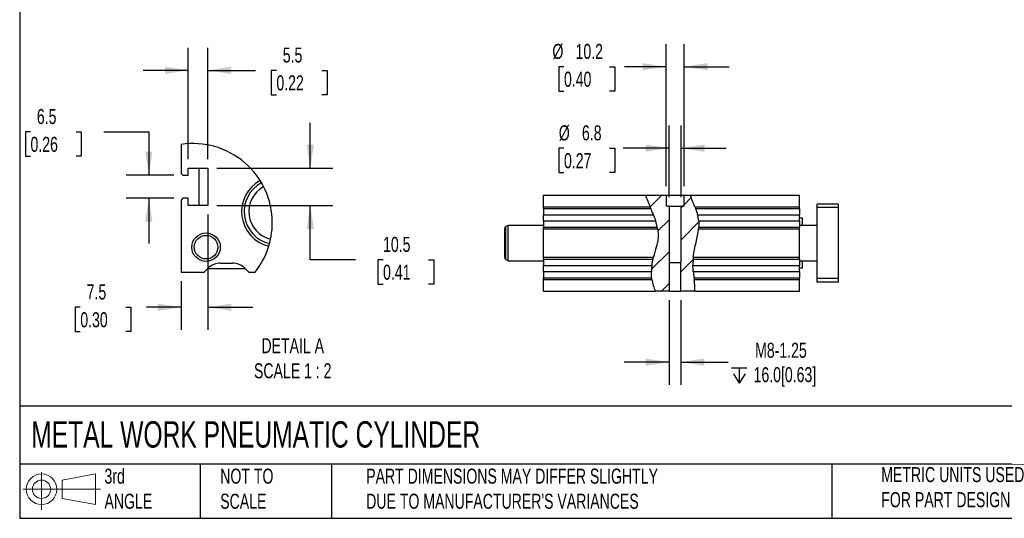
# Model space of a CAD drawing. Header units: millimetres. Extents: x 25 to 1092, y 25 to 838.
# Tile 1 of 5: x 25 to 580, y 25 to 306. Entities that reach past the tile are written whole.
import ezdxf

# ---------------------------------------------------------------- set-up
doc = ezdxf.new("R2010")
doc.units = ezdxf.units.MM
doc.header["$LTSCALE"] = 4
doc.linetypes.add('SLD-Solid', pattern=[0])
doc.layers.add('DIMENSIONS', color=140, linetype='SLD-Solid', lineweight=25)
doc.layers.add('TEXT', color=140, linetype='SLD-Solid', lineweight=25)
doc.layers.add('HATCH', color=6, linetype='SLD-Solid')
doc.layers.add('SLD-DEFPOINTS', color=7, linetype='Continuous')
doc.styles.add('SLDTEXTSTYLE0', font='TXT', dxfattribs={"width": 0.7})
doc.dimstyles.new('SLDDIMSTYLE1', dxfattribs={"dimtxt": 8.632031, "dimasz": 13.208, "dimexe": 0, "dimexo": 0.0625, "dimgap": 2.158008, "dimtad": 0, "dimtih": 1, "dimtoh": 1, "dimrnd": 1e-09, "dimzin": 12, "dimdsep": 46, "dimtxsty": 'SLDTEXTSTYLE0', "dimsah": 1, "dimcen": 0.09, "dimadec": 0, "dimazin": 3, "dimtfac": 1, "dimtmove": 0, "dimatfit": 0, "dimfxl": 0, "dimfrac": 2, "dimtolj": 1, "dimtzin": 12, "dimarcsym": 0})
doc.dimstyles.new('SLDDIMSTYLE6', dxfattribs={"dimtxt": 8.632031, "dimasz": 13.208, "dimexe": 0, "dimexo": 0.0625, "dimgap": 2.158008, "dimtad": 0, "dimtih": 1, "dimtoh": 1, "dimlfac": 0.5, "dimrnd": 1e-09, "dimzin": 12, "dimdsep": 46, "dimtxsty": 'SLDTEXTSTYLE0', "dimsah": 1, "dimcen": 0.09, "dimadec": 0, "dimazin": 3, "dimtfac": 1, "dimtmove": 0, "dimatfit": 0, "dimfxl": 0, "dimfrac": 2, "dimtolj": 1, "dimtzin": 12, "dimarcsym": 0})

# ---------------------------------------------------------------- blocks, each defined once
blk = doc.blocks.new('Block11')
at = {"color": 7, "linetype": 'SLD-Solid', "lineweight": 18}
for p, q in [((10.35, 21.24), (10.35, 0)), ((21.92, 16.67), (40.7, 20.13)), ((21.92, 6.38), (21.92, 16.67)), ((40.7, 20.13), (40.7, 2.93)), ((0, 11.53), (43.49, 11.53)), ((21.92, 6.38), (40.7, 2.93))]:
    blk.add_line(p, q, dxfattribs=at)
for radius in [8.6, 5.14]:
    blk.add_circle((10.35, 11.53), radius, dxfattribs=at)
blk = doc.blocks.new('Block12')
at = {"layer": 'SLD-DEFPOINTS'}
blk.add_blockref('Block11', (0, 0), dxfattribs=at)
blk = doc.blocks.new('SW_SYMBOL_HOLE_DEPTH')
at = {"layer": 'DIMENSIONS', "color": 0}
for p, q in [((0, 3500), (3200, 3500)), ((400, 2220), (1600, 300)), ((1600, 3500), (1600, 300)), ((2800, 2220), (1600, 300))]:
    blk.add_line(p, q, dxfattribs=at)
blk = doc.blocks.new('_D_24')
at = {"layer": 'DIMENSIONS'}
for p, q in [((391.02, 148.21), (391.02, 100.59)), ((397.66, 148.21), (397.66, 100.59)), ((391.02, 113.29), (365.62, 113.29)), ((397.66, 113.29), (424.26, 113.29))]:
    blk.add_line(p, q, dxfattribs=at)
for points in [[(391.02, 113.29), (377.81, 115.32), (377.81, 111.26)], [(397.66, 113.29), (410.87, 111.26), (410.87, 115.32)]]:
    blk.add_solid(points, dxfattribs=at)
at = {"layer": 'DIMENSIONS', "xscale": 0.002688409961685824, "yscale": 0.002688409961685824, "zscale": 0.002688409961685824}
blk.add_blockref('SW_SYMBOL_HOLE_DEPTH', (426.2, 100.71), dxfattribs=at)
at = {"layer": 'DIMENSIONS', "char_height": 8.467, "attachment_point": 1, "style": 'SLDTEXTSTYLE0'}
for s, insert in [('M8-1.25', (439.41, 124.2)), ('16.0[0.63]', (438.54, 110.48))]:
    blk.add_mtext(s, dxfattribs=dict(at, insert=insert))
blk = doc.blocks.new('_D_25')
at = {"layer": 'DIMENSIONS'}
for p, q in [((390.94, 206.17), (390.94, 246.42)), ((397.74, 206.17), (397.74, 246.42)), ((331.81, 233.72), (328.92, 233.72)), ((328.92, 233.72), (328.92, 220)), ((357.47, 233.72), (360.36, 233.72)), ((360.36, 233.72), (360.36, 220)), ((390.94, 233.72), (365.19, 233.72)), ((397.74, 233.72), (423.14, 233.72)), ((328.92, 220), (331.81, 220)), ((360.36, 220), (357.47, 220))]:
    blk.add_line(p, q, dxfattribs=at)
for points in [[(390.94, 233.72), (377.73, 235.75), (377.73, 231.69)], [(397.74, 233.72), (410.95, 231.69), (410.95, 235.75)]]:
    blk.add_solid(points, dxfattribs=at)
at = {"layer": 'DIMENSIONS', "char_height": 8.467, "attachment_point": 1, "style": 'SLDTEXTSTYLE0'}
for s, insert in [('%%c', (328.89, 246.57)), ('6.8', (341.92, 246.57)), ('0.27', (331.81, 230.91))]:
    blk.add_mtext(s, dxfattribs=dict(at, insert=insert))
blk = doc.blocks.new('_D_26')
at = {"layer": 'DIMENSIONS'}
for p, q in [((389.24, 212.37), (389.24, 292.28)), ((399.44, 212.37), (399.44, 292.28)), ((331.81, 279.58), (328.92, 279.58)), ((328.92, 279.58), (328.92, 265.86)), ((357.47, 279.58), (360.36, 279.58)), ((360.36, 279.58), (360.36, 265.86)), ((389.24, 279.58), (365.91, 279.58)), ((399.44, 279.58), (424.84, 279.58)), ((328.92, 265.86), (331.81, 265.86)), ((360.36, 265.86), (357.47, 265.86))]:
    blk.add_line(p, q, dxfattribs=at)
for points in [[(389.24, 279.58), (376.03, 281.61), (376.03, 277.54)], [(399.44, 279.58), (412.65, 277.54), (412.65, 281.61)]]:
    blk.add_solid(points, dxfattribs=at)
at = {"layer": 'DIMENSIONS', "char_height": 8.467, "attachment_point": 1, "style": 'SLDTEXTSTYLE0'}
for s, insert in [('%%c', (325.3, 292.42)), ('10.2', (338.33, 292.42)), ('0.40', (331.81, 276.77))]:
    blk.add_mtext(s, dxfattribs=dict(at, insert=insert))
blk = doc.blocks.new('_D_32')
at = {"layer": 'DIMENSIONS'}
for p, q in [((31.48, 242.93), (28.58, 242.93)), ((28.58, 242.93), (28.58, 229.21)), ((57.13, 242.93), (60.03, 242.93)), ((60.03, 242.93), (60.03, 229.21)), ((72.69, 242.93), (98.09, 242.93)), ((98.09, 242.93), (98.09, 218.5)), ((28.58, 229.21), (31.48, 229.21)), ((60.03, 229.21), (57.13, 229.21)), ((112.25, 218.5), (85.39, 218.5)), ((112.25, 205.5), (85.39, 205.5)), ((98.09, 205.5), (98.09, 180.1))]:
    blk.add_line(p, q, dxfattribs=at)
for points in [[(98.09, 218.5), (100.12, 231.7), (96.06, 231.7)], [(98.09, 205.5), (96.06, 192.29), (100.12, 192.29)]]:
    blk.add_solid(points, dxfattribs=at)
at = {"layer": 'DIMENSIONS', "char_height": 8.467, "attachment_point": 1, "style": 'SLDTEXTSTYLE0'}
for s, insert in [('6.5', (35.07, 255.78)), ('0.26', (31.48, 240.12))]:
    blk.add_mtext(s, dxfattribs=dict(at, insert=insert))
blk = doc.blocks.new('_D_33')
at = {"layer": 'DIMENSIONS'}
for p, q in [((120.33, 227.58), (120.33, 290.22)), ((131.33, 227.58), (131.33, 290.22)), ((120.33, 277.52), (94.93, 277.52)), ((131.33, 277.52), (158.21, 277.52)), ((169.91, 277.52), (167.01, 277.52)), ((167.01, 277.52), (167.01, 263.8)), ((195.56, 277.52), (198.46, 277.52)), ((198.46, 277.52), (198.46, 263.8)), ((167.01, 263.8), (169.91, 263.8)), ((198.46, 263.8), (195.56, 263.8))]:
    blk.add_line(p, q, dxfattribs=at)
for points in [[(120.33, 277.52), (107.12, 279.55), (107.12, 275.49)], [(131.33, 277.52), (144.53, 275.49), (144.53, 279.55)]]:
    blk.add_solid(points, dxfattribs=at)
at = {"layer": 'DIMENSIONS', "char_height": 8.467, "attachment_point": 1, "style": 'SLDTEXTSTYLE0'}
for s, insert in [('5.5', (173.5, 290.37)), ('0.22', (169.91, 274.71))]:
    blk.add_mtext(s, dxfattribs=dict(at, insert=insert))
blk = doc.blocks.new('_D_34')
at = {"layer": 'DIMENSIONS'}
for p, q in [((189.01, 222.5), (189.01, 247.9)), ((136.41, 222.5), (201.71, 222.5)), ((136.41, 201.5), (201.71, 201.5)), ((189.01, 170.96), (189.01, 201.5)), ((214.41, 170.96), (189.01, 170.96)), ((229.96, 170.96), (227.07, 170.96)), ((227.07, 170.96), (227.07, 157.24)), ((255.62, 170.96), (258.51, 170.96)), ((258.51, 170.96), (258.51, 157.24)), ((227.07, 157.24), (229.96, 157.24)), ((258.51, 157.24), (255.62, 157.24))]:
    blk.add_line(p, q, dxfattribs=at)
for points in [[(189.01, 222.5), (191.04, 235.7), (186.97, 235.7)], [(189.01, 201.5), (186.97, 188.29), (191.04, 188.29)]]:
    blk.add_solid(points, dxfattribs=at)
at = {"layer": 'DIMENSIONS', "char_height": 8.467, "attachment_point": 1, "style": 'SLDTEXTSTYLE0'}
for s, insert in [('10.5', (229.96, 183.8)), ('0.41', (229.96, 168.15))]:
    blk.add_mtext(s, dxfattribs=dict(at, insert=insert))
blk = doc.blocks.new('_D_35')
at = {"layer": 'DIMENSIONS'}
for p, q in [((131.33, 196.42), (131.33, 131.48)), ((116.33, 158.92), (116.33, 131.48)), ((59.51, 144.18), (56.61, 144.18)), ((56.61, 144.18), (56.61, 130.46)), ((85.16, 144.18), (88.06, 144.18)), ((88.06, 144.18), (88.06, 130.46)), ((116.33, 144.18), (96.86, 144.18)), ((131.33, 144.18), (156.73, 144.18)), ((56.61, 130.46), (59.51, 130.46)), ((88.06, 130.46), (85.16, 130.46))]:
    blk.add_line(p, q, dxfattribs=at)
for points in [[(116.33, 144.18), (103.12, 146.21), (103.12, 142.14)], [(131.33, 144.18), (144.53, 142.14), (144.53, 146.21)]]:
    blk.add_solid(points, dxfattribs=at)
at = {"layer": 'DIMENSIONS', "char_height": 8.467, "attachment_point": 1, "style": 'SLDTEXTSTYLE0'}
for s, insert in [('7.5', (63.1, 157.02)), ('0.30', (59.51, 141.37))]:
    blk.add_mtext(s, dxfattribs=dict(at, insert=insert))

msp = doc.modelspace()

# ---------------------------------------------------------------- hatches: boundary and pattern name
at = {"layer": 'HATCH'}
h = msp.add_hatch(dxfattribs=at)
h.set_pattern_fill('ANSI31', color=256, scale=4, style=0)
edge = h.paths.add_edge_path(flags=0)
edge.add_spline(control_points=[(377.649, 207.287), (380.809, 198.519), (388.453, 185.995), (379.711, 168.742), (381.45, 156.741), (383.351, 153.287)], knot_values=[0.0315554, 0.0315554, 0.0315554, 0.0315554, 0.1654438, 0.2598027, 0.3216403, 0.3216403, 0.3216403, 0.3216403], weights=[1, 1, 1, 1, 1, 1], degree=3, periodic=0)
edge.add_line((383.351, 153.287), (391.016, 153.287))
edge.add_line((391.016, 153.287), (391.016, 169.287))
edge.add_line((391.016, 169.287), (390.939, 169.287))
edge.add_line((390.939, 169.287), (390.939, 201.087))
edge.add_line((390.939, 201.087), (389.239, 201.087))
edge.add_line((389.239, 201.087), (389.239, 207.287))
edge.add_line((389.239, 207.287), (377.649, 207.287))
h = msp.add_hatch(dxfattribs=at)
h.set_pattern_fill('ANSI31', color=256, scale=4, style=0)
edge = h.paths.add_edge_path(flags=0)
edge.add_line((399.439, 207.287), (399.439, 201.087))
edge.add_line((399.439, 201.087), (397.739, 201.087))
edge.add_line((397.739, 201.087), (397.739, 169.287))
edge.add_line((397.739, 169.287), (397.663, 169.287))
edge.add_line((397.663, 169.287), (397.663, 153.287))
edge.add_line((397.663, 153.287), (405.406, 153.287))
edge.add_spline(control_points=[(405.406, 153.287), (405.811, 156.801), (401.814, 174.487), (411.523, 189.945), (404.317, 202.717), (403.037, 207.287)], knot_values=[0.4674827, 0.4674827, 0.4674827, 0.4674827, 0.5249507, 0.6736636, 0.745733, 0.745733, 0.745733, 0.745733], weights=[1, 1, 1, 1, 1, 1], degree=3, periodic=0)
edge.add_line((403.037, 207.287), (399.439, 207.287))

# ---------------------------------------------------------------- linework, layer by layer
for p, q in [((116.326, 235.832), (116.326, 219.496)), ((120.326, 222.496), (131.326, 222.496)), ((120.326, 218.496), (120.326, 222.496)), ((126.326, 222.496), (126.326, 201.496)), ((131.326, 222.496), (131.326, 201.496)), ((116.326, 219.496), (117.326, 218.496)), ((117.326, 218.496), (120.326, 218.496)), ((117.326, 205.496), (116.326, 204.496)), ((120.326, 205.496), (117.326, 205.496)), ((120.326, 201.496), (120.326, 205.496)), ((320.339, 207.287), (377.649, 207.287)), ((320.339, 200.787), (320.339, 207.287)), ((377.649, 207.287), (389.239, 207.287)), ((389.239, 207.287), (389.239, 201.087)), ((389.239, 207.287), (399.439, 207.287)), ((399.439, 201.087), (399.439, 207.287)), ((399.439, 207.287), (403.037, 207.287)), ((403.037, 207.287), (464.339, 207.287)), ((464.339, 200.787), (464.339, 207.287)), ((116.326, 204.496), (116.326, 163.996)), ((131.326, 201.496), (120.326, 201.496)), ((320.339, 200.787), (380.237, 200.787)), ((320.339, 199.752), (320.339, 200.787)), ((320.339, 199.752), (380.671, 199.752)), ((320.339, 199.752), (320.339, 196.216)), ((390.939, 201.087), (389.239, 201.087)), ((390.939, 201.087), (390.939, 169.287)), ((390.939, 201.087), (397.739, 201.087)), ((397.739, 169.287), (397.739, 201.087)), ((399.439, 201.087), (397.739, 201.087)), ((405.39, 200.787), (464.339, 200.787)), ((405.796, 199.752), (464.339, 199.752)), ((464.339, 199.752), (464.339, 200.787)), ((464.339, 199.752), (464.339, 196.216)), ((486.339, 202.287), (474.339, 202.287)), ((474.339, 200.287), (474.339, 202.287)), ((486.339, 200.287), (474.339, 200.287)), ((474.339, 160.287), (474.339, 200.287)), ((486.339, 200.287), (486.339, 202.287)), ((486.339, 160.287), (486.339, 200.287)), ((320.339, 196.216), (382.118, 196.216)), ((320.339, 192.858), (320.339, 196.216)), ((407.012, 196.216), (464.339, 196.216)), ((464.339, 192.858), (464.339, 196.216)), ((466.089, 194.287), (464.339, 194.287)), ((466.089, 190.287), (466.089, 194.287)), ((300.339, 190.287), (299.089, 189.566)), ((299.089, 171.009), (299.089, 189.566)), ((320.339, 190.287), (300.339, 190.287)), ((300.339, 170.287), (300.339, 190.287)), ((320.339, 192.858), (383.335, 192.858)), ((320.339, 192.858), (320.339, 189.323)), ((320.339, 189.323), (384.301, 189.323)), ((320.339, 188.287), (320.339, 189.323)), ((407.65, 192.858), (464.339, 192.858)), ((407.666, 189.323), (464.339, 189.323)), ((464.339, 192.858), (464.339, 189.323)), ((474.339, 190.287), (464.339, 190.287)), ((464.339, 188.287), (464.339, 189.323)), ((298.339, 188.267), (298.339, 172.308)), ((320.339, 188.287), (384.501, 188.287)), ((320.339, 172.287), (320.339, 188.287)), ((407.569, 188.287), (464.339, 188.287)), ((464.339, 172.287), (464.339, 188.287)), ((320.339, 172.287), (382.222, 172.287)), ((320.339, 171.252), (320.339, 172.287)), ((404.623, 172.287), (464.339, 172.287)), ((464.339, 171.252), (464.339, 172.287)), ((138.469, 168.996), (145.184, 168.996)), ((299.089, 171.009), (300.339, 170.287)), ((300.339, 170.287), (320.339, 170.287)), ((320.339, 171.252), (381.967, 171.252)), ((320.339, 171.252), (320.339, 167.716)), ((320.339, 167.716), (381.289, 167.716)), ((320.339, 164.358), (320.339, 167.716)), ((391.016, 169.287), (390.939, 169.287)), ((391.016, 169.287), (391.016, 153.287)), ((391.016, 169.287), (397.663, 169.287)), ((397.663, 153.287), (397.663, 169.287)), ((397.739, 169.287), (397.663, 169.287)), ((404.401, 167.716), (464.339, 167.716)), ((404.526, 171.252), (464.339, 171.252)), ((464.339, 171.252), (464.339, 167.716)), ((464.339, 170.287), (474.339, 170.287)), ((464.339, 164.358), (464.339, 167.716)), ((464.339, 166.287), (466.089, 166.287)), ((466.089, 166.287), (466.089, 170.287)), ((116.326, 163.996), (129.326, 163.996)), ((129.326, 163.996), (131.398, 166.067)), ((131.326, 165.996), (152.326, 165.996)), ((152.255, 166.067), (154.326, 163.996)), ((154.326, 163.996), (157.941, 163.996)), ((320.339, 164.358), (381.014, 164.358)), ((320.339, 164.358), (320.339, 160.823)), ((320.339, 160.823), (381.163, 160.823)), ((320.339, 159.787), (320.339, 160.823)), ((404.592, 164.358), (464.339, 164.358)), ((404.999, 160.823), (464.339, 160.823)), ((464.339, 164.358), (464.339, 160.823)), ((464.339, 159.787), (464.339, 160.823)), ((320.339, 159.787), (381.294, 159.787)), ((320.339, 153.287), (320.339, 159.787)), ((405.125, 159.787), (464.339, 159.787)), ((464.339, 153.287), (464.339, 159.787)), ((486.339, 160.287), (474.339, 160.287)), ((474.339, 158.287), (474.339, 160.287)), ((486.339, 158.287), (474.339, 158.287)), ((486.339, 158.287), (486.339, 160.287)), ((320.339, 153.287), (383.351, 153.287)), ((391.016, 153.287), (383.351, 153.287)), ((391.016, 153.287), (397.663, 153.287)), ((405.406, 153.287), (397.663, 153.287)), ((405.406, 153.287), (464.339, 153.287))]:
    msp.add_line(p, q)
for radius in [8, 6.647]:
    msp.add_circle((130.326, 177.996), radius)
for centre, radius, start, end in [((170.267, 197.987), 19.94, 118.55157, 256.54781), ((170.286, 197.992), 18.516, 118.3991, 256.70432), ((170.266, 197.987), 15.898, 118.27845, 256.81956), ((299.839, 188.267), 1.5, 120, 180), ((299.839, 172.308), 1.5, 180, 240), ((138.469, 158.996), 10, 90.00001, 134.99991), ((145.184, 158.996), 10, 45.00004, 90.00001)]:
    msp.add_arc(centre, radius, start, end)
for points in [[(377.649, 207.287), (378.46, 205.037), (379.358, 202.88), (380.237, 200.787)], [(405.39, 200.787), (404.557, 202.884), (403.667, 205.037), (403.037, 207.287)], [(380.671, 199.752), (380.527, 200.097), (380.381, 200.442), (380.237, 200.787)], [(405.39, 200.787), (405.527, 200.442), (405.663, 200.097), (405.796, 199.752)], [(382.118, 196.216), (382.561, 195.086), (382.973, 193.968), (383.335, 192.858)], [(384.501, 188.287), (384.441, 188.633), (384.375, 188.978), (384.301, 189.323)], [(407.666, 189.323), (407.64, 188.977), (407.608, 188.632), (407.569, 188.287)], [(404.623, 172.287), (405.252, 178.255), (407.023, 183.371), (407.569, 188.287)], [(381.967, 171.252), (382.049, 171.597), (382.134, 171.943), (382.222, 172.287)], [(404.623, 172.287), (404.586, 171.942), (404.554, 171.597), (404.526, 171.252)], [(381.294, 159.787), (381.243, 160.132), (381.2, 160.477), (381.163, 160.823)], [(404.999, 160.823), (405.041, 160.478), (405.084, 160.133), (405.125, 159.787)], [(381.294, 159.787), (381.644, 157.422), (382.318, 155.163), (383.351, 153.287)], [(405.406, 153.287), (405.621, 155.15), (405.408, 157.411), (405.125, 159.787)]]:
    msp.add_open_spline(points, degree=3)
for points, knots in [([(382.118, 196.216), (381.989, 196.544), (381.861, 196.866), (381.605, 197.499), (381.477, 197.813), (381.228, 198.419), (381.108, 198.707), (380.88, 199.253), (380.771, 199.513), (380.671, 199.752)], [0, 0, 0, 0, 0.25, 0.25, 0.5, 0.5, 0.75, 0.75, 1, 1, 1, 1]), ([(405.796, 199.752), (405.888, 199.516), (405.985, 199.262), (406.187, 198.721), (406.293, 198.431), (406.506, 197.827), (406.612, 197.517), (406.817, 196.879), (406.918, 196.549), (407.012, 196.216)], [0, 0, 0, 0, 0.25, 0.25, 0.5, 0.5, 0.75, 0.75, 1, 1, 1, 1]), ([(407.65, 192.858), (407.602, 193.383), (407.449, 194.499), (407.18, 195.62), (407.012, 196.216)], [0.664461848, 0.664461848, 0.664461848, 0.664461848, 0.673663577, 0.684048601, 0.684048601, 0.684048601, 0.684048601]), ([(384.301, 189.323), (384.251, 189.561), (384.193, 189.817), (384.094, 190.228), (384.059, 190.37), (383.984, 190.661), (383.945, 190.812), (383.821, 191.266), (383.733, 191.576), (383.543, 192.21), (383.441, 192.535), (383.335, 192.858)], [0, 0, 0, 0, 0.25, 0.25, 0.375, 0.375, 0.5, 0.5, 0.75, 0.75, 1, 1, 1, 1]), ([(407.65, 192.858), (407.681, 192.53), (407.702, 192.206), (407.728, 191.567), (407.733, 191.249), (407.73, 190.644), (407.722, 190.357), (407.699, 189.813), (407.683, 189.556), (407.666, 189.323)], [0, 0, 0, 0, 0.25, 0.25, 0.5, 0.5, 0.75, 0.75, 1, 1, 1, 1]), ([(384.501, 188.287), (384.775, 186.684), (385.136, 181.546), (383.231, 176.244), (382.222, 172.287)], [0.137335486, 0.137335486, 0.137335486, 0.137335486, 0.165443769, 0.227475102, 0.227475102, 0.227475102, 0.227475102]), ([(381.289, 167.716), (381.201, 167.092), (381.079, 165.985), (381.024, 164.849), (381.014, 164.358)], [0.250629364, 0.250629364, 0.250629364, 0.250629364, 0.259802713, 0.266694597, 0.266694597, 0.266694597, 0.266694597]), ([(381.289, 167.716), (381.336, 168.048), (381.387, 168.373), (381.469, 168.852), (381.497, 169.011), (381.555, 169.324), (381.585, 169.48), (381.674, 169.933), (381.734, 170.219), (381.853, 170.762), (381.912, 171.018), (381.967, 171.252)], [0, 0, 0, 0, 0.25, 0.25, 0.375, 0.375, 0.5, 0.5, 0.75, 0.75, 1, 1, 1, 1]), ([(404.526, 171.252), (404.507, 171.019), (404.489, 170.767), (404.464, 170.361), (404.456, 170.221), (404.441, 169.932), (404.434, 169.783), (404.416, 169.329), (404.407, 169.018), (404.398, 168.377), (404.397, 168.046), (404.401, 167.716)], [0, 0, 0, 0, 0.25, 0.25, 0.375, 0.375, 0.5, 0.5, 0.75, 0.75, 1, 1, 1, 1]), ([(404.592, 164.358), (404.534, 164.97), (404.443, 166.105), (404.407, 167.209), (404.401, 167.716)], [0.517211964, 0.517211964, 0.517211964, 0.517211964, 0.524950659, 0.531672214, 0.531672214, 0.531672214, 0.531672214]), ([(381.163, 160.823), (381.138, 161.056), (381.114, 161.308), (381.082, 161.713), (381.072, 161.853), (381.054, 162.142), (381.045, 162.291), (381.024, 162.745), (381.014, 163.056), (381.006, 163.697), (381.007, 164.028), (381.014, 164.358)], [0, 0, 0, 0, 0.25, 0.25, 0.375, 0.375, 0.5, 0.5, 0.75, 0.75, 1, 1, 1, 1]), ([(404.592, 164.358), (404.624, 164.028), (404.658, 163.704), (404.71, 163.225), (404.728, 163.067), (404.764, 162.753), (404.783, 162.597), (404.836, 162.144), (404.871, 161.857), (404.938, 161.314), (404.97, 161.057), (404.999, 160.823)], [0, 0, 0, 0, 0.25, 0.25, 0.375, 0.375, 0.5, 0.5, 0.75, 0.75, 1, 1, 1, 1])]:
    msp.add_open_spline(points, degree=3, knots=knots)
at = {"layer": 'SLD-DEFPOINTS'}
for start, end in [(0, 98.59323), (321.57476, 360)]:
    msp.add_arc((122.992, 191.722), 44.611, start, end, dxfattribs=at)
at = {"layer": 'TEXT'}
for p, q in [((25.4, 838.2), (25.4, 25.4)), ((1092.2, 88.504), (25.4, 88.504)), ((1092.2, 55.88), (25.4, 55.88)), ((127, 55.88), (127, 25.4)), ((200.847, 55.88), (200.847, 25.4)), ((482.586, 55.88), (482.586, 25.4)), ((25.4, 25.4), (1092.2, 25.4))]:
    msp.add_line(p, q, dxfattribs=at)

# ---------------------------------------------------------------- block references
at = {"layer": 'SLD-DEFPOINTS'}
msp.add_blockref('Block12', (27.352, 30.215), dxfattribs=at)

# ---------------------------------------------------------------- texts
at = {"layer": 'TEXT', "style": 'SLDTEXTSTYLE0'}
for s, insert, char_height, attachment_point in [('DETAIL A^JSCALE 1 : 2', (179.107, 126.774), 8.46667, 2), ('METAL WORK PNEUMATIC CYLINDER', (31.863, 80.026), 14.81667, 1), ('3rd^JANGLE', (73.129, 53.351), 8.4667, 1), ('NOT TO^JSCALE', (138.301, 53.351), 8.46667, 1), ("PART DIMENSIONS MAY DIFFER SLIGHTLY ^JDUE TO MANUFACTURER'S VARIANCES", (220.477, 53.363), 8.46667, 1), ('METRIC UNITS USED ^JFOR PART DESIGN', (510.417, 54.224), 8.46667, 1)]:
    msp.add_mtext(s, dxfattribs=dict(at, insert=insert, char_height=char_height, attachment_point=attachment_point))

# ---------------------------------------------------------------- dimensions: what is measured, and where the dimension line sits
at = {"layer": 'DIMENSIONS'}
for base, p1, p2, picture, middle in [((131.326, 277.52), (120.326, 222.496), (131.326, 222.496), '_D_33', (182.733, 277.52)), ((116.326, 144.176), (131.326, 201.496), (116.326, 163.996), '_D_35', (72.337, 144.176))]:
    dim = msp.add_linear_dim(base=base, p1=p1, p2=p2, dimstyle='SLDDIMSTYLE6', dxfattribs=at)
    dim.commit()
    dim.dimension.update_dxf_attribs({"geometry": picture, "text_midpoint": middle, "dimtype": 160})
for base, p1, p2, text, picture, middle in [((389.239, 279.576), (399.439, 207.287), (389.239, 207.287), '%%c<>', '_D_26', (344.64, 279.576)), ((390.939, 233.719), (397.739, 201.087), (390.939, 201.087), '%%c<>', '_D_25', (344.64, 233.719)), ((397.663, 113.287), (391.016, 153.287), (397.663, 153.287), 'M8-1.25\\P{\\fGDT;x}16.0[0.63]', '_D_24', (463.147, 113.287))]:
    dim = msp.add_linear_dim(base=base, p1=p1, p2=p2, text=text, dimstyle='SLDDIMSTYLE1', dxfattribs=at)
    dim.commit()
    dim.dimension.update_dxf_attribs({"geometry": picture, "text_midpoint": middle, "dimtype": 160})
for base, p1, p2, picture, middle in [((98.089, 218.496), (117.326, 205.496), (117.326, 218.496), '_D_32', (98.089, 242.929)), ((189.006, 201.496), (131.326, 222.496), (131.326, 201.496), '_D_34', (189.006, 170.958))]:
    dim = msp.add_linear_dim(base=base, p1=p1, p2=p2, angle=90, dimstyle='SLDDIMSTYLE6', dxfattribs=at)
    dim.commit()
    dim.dimension.update_dxf_attribs({"geometry": picture, "text_midpoint": middle, "dimtype": 160})

doc.saveas('drawing.dxf')
